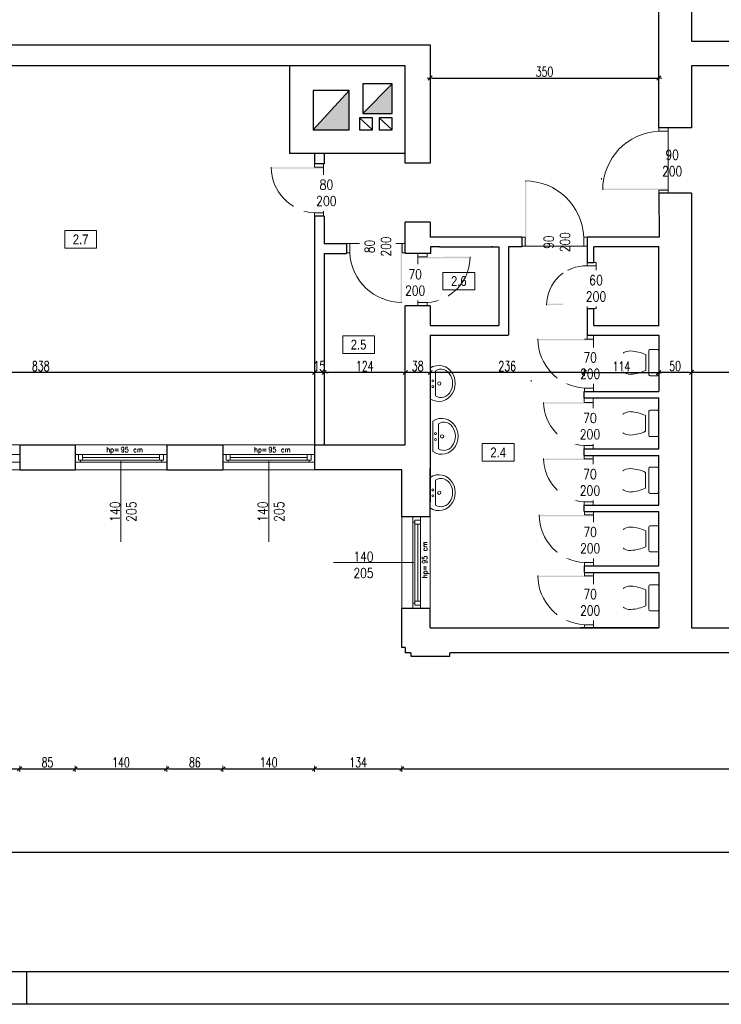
# Model space of a CAD drawing. Header units: millimetres. Extents: x 0 to 111311, y -48878 to -25280.
# Tile 25 of 244: x 69638 to 70711, y -40112 to -38605. Entities that reach past the tile are written whole.
import ezdxf

# ---------------------------------------------------------------- set-up
doc = ezdxf.new("R2010")
doc.units = ezdxf.units.MM
doc.layers.get('Defpoints').update_dxf_attribs({"color": 30})
for name, color, linetype, lineweight in [('0_meble', 8, 'Continuous', 9), ('J opisy', 7, 'Continuous', 9), ('J stolarka_okna', 144, 'Continuous', 0), ('J wymiary', 1, 'Continuous', 9), ('okna', 5, 'Continuous', 20), ('OPIS', 7, 'Continuous', 5), ('sciany', 252, 'Continuous', 30)]:
    doc.layers.add(name, color=color, linetype=linetype, lineweight=lineweight)
doc.layers.add('e-cad_opisy', color=7, linetype='Continuous')
doc.styles.add('ADESK2', font='simplex', dxfattribs={"width": 0.7})
doc.styles.add('MtXpl_simplex_shx', font='simplex.shx')
doc.styles.get("Standard").update_dxf_attribs({"font": 'arial.ttf'})
doc.dimstyles.new('1-100', dxfattribs={"dimscale": 1.5, "dimtxt": 10, "dimasz": 2, "dimexe": 1, "dimexo": 1, "dimgap": 1.5, "dimtad": 1, "dimdec": 0, "dimrnd": 0.5, "dimdsep": 46, "dimtxsty": 'ADESK2', "dimblk": 'wymiar', "dimcen": -1, "dimdle": 5, "dimse1": 1, "dimse2": 1, "dimclrd": 256, "dimclre": 256, "dimclrt": 256, "dimadec": 0, "dimazin": 0, "dimtfac": 1, "dimtdec": 0, "dimtix": 1, "dimtmove": 0, "dimatfit": 3, "dimfxl": 20, "dimfxlon": 1, "dimtolj": 1, "dimtzin": 0, "dimarcsym": 0})

# ---------------------------------------------------------------- blocks, each defined once
blk = doc.blocks.new('A1_poziom')
at = {"ltscale": 0.8}
blk.add_line((481, 0), (481, 5), dxfattribs=at)
for points in [[(0, 0), (0, 297), (25, 297), (25, 594), (841, 594), (841, 0)], [(30, 5), (836, 5), (836, 589), (30, 589)]]:
    blk.add_lwpolyline(points, close=True)
blk = doc.blocks.new('umywal04')
at = {"flags": 128}
for points in [[(0, 0), (-2.4, -4.4), (-3.7, -9.1), (-4.1, -13.9), (-3.5, -18.7), (-1.8, -23.4), (0.7, -27.6), (4.2, -31.3), (8.3, -34.4), (13, -36.6), (18.1, -38), (23.4, -38.5), (28.7, -38), (33.8, -36.6), (38.5, -34.4), (42.6, -31.3), (46.1, -27.6), (48.6, -23.4), (50.3, -18.7), (50.9, -13.9), (50.5, -9.1), (49.2, -4.4), (46.8, 0)], [(4.3, -8.4), (2.7, -11.4), (1.8, -14.6), (1.7, -17.9), (2.3, -21.2), (3.7, -24.3), (5.8, -27.2), (8.5, -29.6), (11.7, -31.6), (15.3, -33.1), (19.3, -34.1), (23.3, -34.4), (27.4, -34.1), (31.3, -33.1), (34.9, -31.6), (38.1, -29.6), (40.8, -27.2), (42.9, -24.3), (44.3, -21.2), (44.9, -17.9), (44.8, -14.6), (43.9, -11.4), (42.3, -8.4)]]:
    blk.add_lwpolyline(points, dxfattribs=at)
for points in [[(0, 0), (46.8, 0)], [(4.3, -8.4), (42.3, -8.4)]]:
    blk.add_lwpolyline(points)
for centre, radius in [((19.3, -4), 1.56), ((23.5, -13.9), 2.54), ((28.3, -4), 1.56)]:
    blk.add_circle(centre, radius)
blk = doc.blocks.new('muszla04')
blk.add_lwpolyline([(0, 40), (11.2, 40, -0.414214), (13.2, 38), (13.2, 2, -0.414214), (11.2, 0), (0, 0, -0.414214), (-2, 2), (-2, 38, -0.414214)], format="xyb", close=True)
blk.add_lwpolyline([(17.9, 32.2), (17.9, 7.8)])
at = {"flags": 128}
blk.add_lwpolyline([(40.7, 2), (44.4, 2.3), (48, 3.2), (51.3, 4.7), (54.3, 6.7), (56.8, 9.2), (58.7, 12), (60.1, 15.1), (60.8, 18.3), (60.8, 21.7), (60.1, 24.9), (58.7, 28), (56.8, 30.8), (54.3, 33.3), (51.3, 35.3), (48, 36.8), (44.4, 37.7), (40.7, 38)], dxfattribs=at)
for centre, start, end in [((45.8, -29.8), 94.3091, 114.2311), ((45.8, 69.8), 245.7689, 265.6909)]:
    blk.add_arc(centre, 67.9, start, end)
blk = doc.blocks.new('wymiar')
for p, q in [((1.5, 0), (-1.5, 0)), ((1.06, 1.06), (-1.06, -1.06)), ((0, 1.5), (0, -1.5))]:
    blk.add_line(p, q)
blk = doc.blocks.new('*D2078')
at = {"layer": 'Defpoints', "color": 0, "ltscale": 4}
for p in [(70665.6, -39144.8), (70665.6, -39144.8), (71240.6, -39144.8)]:
    blk.add_point(p, dxfattribs=at)
at = {"layer": 'J wymiary', "lineweight": -2}
blk.add_line((71237.6, -39144.8), (70668.6, -39144.8), dxfattribs=at)
at = {"layer": 'J wymiary', "lineweight": -2, "ltscale": 4, "xscale": 3, "yscale": 3, "zscale": 3, "rotation": 180}
blk.add_blockref('wymiar', (70665.6, -39144.8), dxfattribs=at)
at = {"layer": 'J wymiary', "lineweight": -2, "ltscale": 4, "xscale": 3, "yscale": 3, "zscale": 3}
blk.add_blockref('wymiar', (71240.6, -39144.8), dxfattribs=at)
at = {"layer": 'J wymiary', "ltscale": 4, "insert": (70953.1, -39135.1), "char_height": 15, "attachment_point": 5, "style": 'ADESK2'}
blk.add_mtext('\\A1;575', dxfattribs=at)
blk = doc.blocks.new('*D2079')
at = {"layer": 'Defpoints', "color": 0, "ltscale": 4}
for p in [(70615.4, -39140.1), (70615.4, -39144.9), (70665.6, -39140.2)]:
    blk.add_point(p, dxfattribs=at)
at = {"layer": 'J wymiary', "lineweight": -2}
blk.add_line((70662.6, -39144.9), (70618.4, -39144.9), dxfattribs=at)
at = {"layer": 'J wymiary', "lineweight": -2, "ltscale": 4, "xscale": 3, "yscale": 3, "zscale": 3, "rotation": 180}
blk.add_blockref('wymiar', (70615.4, -39144.9), dxfattribs=at)
at = {"layer": 'J wymiary', "lineweight": -2, "ltscale": 4, "xscale": 3, "yscale": 3, "zscale": 3}
blk.add_blockref('wymiar', (70665.6, -39144.9), dxfattribs=at)
at = {"layer": 'J wymiary', "ltscale": 4, "insert": (70640.5, -39135.1), "char_height": 15, "attachment_point": 5, "style": 'ADESK2'}
blk.add_mtext('\\A1;50', dxfattribs=at)
blk = doc.blocks.new('*D2080')
at = {"layer": 'Defpoints', "color": 0, "ltscale": 4}
for p in [(70501.3, -39145), (70501.3, -39145.3), (70615.4, -39145)]:
    blk.add_point(p, dxfattribs=at)
at = {"layer": 'J wymiary', "lineweight": -2}
blk.add_line((70612.4, -39145.3), (70504.3, -39145.3), dxfattribs=at)
at = {"layer": 'J wymiary', "lineweight": -2, "ltscale": 4, "xscale": 3, "yscale": 3, "zscale": 3, "rotation": 180}
blk.add_blockref('wymiar', (70501.3, -39145.3), dxfattribs=at)
at = {"layer": 'J wymiary', "lineweight": -2, "ltscale": 4, "xscale": 3, "yscale": 3, "zscale": 3}
blk.add_blockref('wymiar', (70615.4, -39145.3), dxfattribs=at)
at = {"layer": 'J wymiary', "ltscale": 4, "insert": (70558.4, -39135.6), "char_height": 15, "attachment_point": 5, "style": 'ADESK2'}
blk.add_mtext('\\A1;114', dxfattribs=at)
blk = doc.blocks.new('*D2081')
at = {"layer": 'Defpoints', "color": 0, "ltscale": 4}
for p in [(70265.6, -39145), (70265.6, -39173.8), (70501.6, -39173.8)]:
    blk.add_point(p, dxfattribs=at)
at = {"layer": 'J wymiary', "lineweight": -2}
blk.add_line((70498.6, -39145), (70268.6, -39145), dxfattribs=at)
at = {"layer": 'J wymiary', "lineweight": -2, "ltscale": 4, "xscale": 3, "yscale": 3, "zscale": 3, "rotation": 180}
blk.add_blockref('wymiar', (70265.6, -39145), dxfattribs=at)
at = {"layer": 'J wymiary', "lineweight": -2, "ltscale": 4, "xscale": 3, "yscale": 3, "zscale": 3}
blk.add_blockref('wymiar', (70501.6, -39145), dxfattribs=at)
at = {"layer": 'J wymiary', "ltscale": 4, "insert": (70383.6, -39135.2), "char_height": 15, "attachment_point": 5, "style": 'ADESK2'}
blk.add_mtext('\\A1;236', dxfattribs=at)
blk = doc.blocks.new('*D2082')
at = {"layer": 'Defpoints', "color": 0, "ltscale": 4}
for p in [(70227.6, -39145), (70227.6, -39145), (70265.6, -39145)]:
    blk.add_point(p, dxfattribs=at)
at = {"layer": 'J wymiary', "lineweight": -2}
blk.add_line((70262.6, -39145), (70230.6, -39145), dxfattribs=at)
at = {"layer": 'J wymiary', "lineweight": -2, "ltscale": 4, "xscale": 3, "yscale": 3, "zscale": 3, "rotation": 180}
blk.add_blockref('wymiar', (70227.6, -39145), dxfattribs=at)
at = {"layer": 'J wymiary', "lineweight": -2, "ltscale": 4, "xscale": 3, "yscale": 3, "zscale": 3}
blk.add_blockref('wymiar', (70265.6, -39145), dxfattribs=at)
at = {"layer": 'J wymiary', "ltscale": 4, "insert": (70246.6, -39135.2), "char_height": 15, "attachment_point": 5, "style": 'ADESK2'}
blk.add_mtext('\\A1;38', dxfattribs=at)
blk = doc.blocks.new('*D2083')
at = {"layer": 'Defpoints', "color": 0, "ltscale": 4}
for p in [(70103.6, -39145), (70103.6, -39145), (70227.6, -39145)]:
    blk.add_point(p, dxfattribs=at)
at = {"layer": 'J wymiary', "lineweight": -2}
blk.add_line((70224.6, -39145), (70106.6, -39145), dxfattribs=at)
at = {"layer": 'J wymiary', "lineweight": -2, "ltscale": 4, "xscale": 3, "yscale": 3, "zscale": 3, "rotation": 180}
blk.add_blockref('wymiar', (70103.6, -39145), dxfattribs=at)
at = {"layer": 'J wymiary', "lineweight": -2, "ltscale": 4, "xscale": 3, "yscale": 3, "zscale": 3}
blk.add_blockref('wymiar', (70227.6, -39145), dxfattribs=at)
at = {"layer": 'J wymiary', "ltscale": 4, "insert": (70165.6, -39135.2), "char_height": 15, "attachment_point": 5, "style": 'ADESK2'}
blk.add_mtext('\\A1;124', dxfattribs=at)
blk = doc.blocks.new('*D2084')
at = {"layer": 'Defpoints', "color": 0, "ltscale": 4}
for p in [(70088.6, -39145), (70088.6, -39145), (70103.6, -39145)]:
    blk.add_point(p, dxfattribs=at)
at = {"layer": 'J wymiary', "lineweight": -2}
for p, q in [((70085.6, -39145), (70082.6, -39145)), ((70103.6, -39145), (70088.6, -39145)), ((70106.6, -39145), (70109.6, -39145))]:
    blk.add_line(p, q, dxfattribs=at)
at = {"layer": 'J wymiary', "lineweight": -2, "ltscale": 4, "xscale": 3, "yscale": 3, "zscale": 3}
blk.add_blockref('wymiar', (70088.6, -39145), dxfattribs=at)
at = {"layer": 'J wymiary', "lineweight": -2, "ltscale": 4, "xscale": 3, "yscale": 3, "zscale": 3, "rotation": 180}
blk.add_blockref('wymiar', (70103.6, -39145), dxfattribs=at)
at = {"layer": 'J wymiary', "ltscale": 4, "insert": (70096.1, -39135.2), "char_height": 15, "attachment_point": 5, "style": 'ADESK2'}
blk.add_mtext('\\A1;15', dxfattribs=at)
blk = doc.blocks.new('*D2085')
at = {"layer": 'Defpoints', "color": 0, "ltscale": 4}
for p in [(69251.1, -39145), (69251.1, -39145), (70088.6, -39145)]:
    blk.add_point(p, dxfattribs=at)
at = {"layer": 'J wymiary', "lineweight": -2}
blk.add_line((70085.6, -39145), (69254.1, -39145), dxfattribs=at)
at = {"layer": 'J wymiary', "lineweight": -2, "ltscale": 4, "xscale": 3, "yscale": 3, "zscale": 3, "rotation": 180}
blk.add_blockref('wymiar', (69251.1, -39145), dxfattribs=at)
at = {"layer": 'J wymiary', "lineweight": -2, "ltscale": 4, "xscale": 3, "yscale": 3, "zscale": 3}
blk.add_blockref('wymiar', (70088.6, -39145), dxfattribs=at)
at = {"layer": 'J wymiary', "ltscale": 4, "insert": (69669.8, -39135.2), "char_height": 15, "attachment_point": 5, "style": 'ADESK2'}
blk.add_mtext('\\A1;838', dxfattribs=at)
blk = doc.blocks.new('*D2155')
at = {"layer": 'Defpoints', "color": 0, "ltscale": 4}
for p in [(70265.6, -38643.8), (70615.6, -38643.8), (70615.6, -38694.5)]:
    blk.add_point(p, dxfattribs=at)
at = {"layer": 'J wymiary', "lineweight": -2}
blk.add_line((70268.6, -38694.5), (70612.6, -38694.5), dxfattribs=at)
at = {"layer": 'J wymiary', "lineweight": -2, "ltscale": 4, "xscale": 3, "yscale": 3, "zscale": 3, "rotation": 180}
blk.add_blockref('wymiar', (70265.6, -38694.5), dxfattribs=at)
at = {"layer": 'J wymiary', "lineweight": -2, "ltscale": 4, "xscale": 3, "yscale": 3, "zscale": 3}
blk.add_blockref('wymiar', (70615.6, -38694.5), dxfattribs=at)
at = {"layer": 'J wymiary', "ltscale": 4, "insert": (70440.6, -38684.8), "char_height": 15, "attachment_point": 5, "style": 'ADESK2'}
blk.add_mtext('\\A1;350', dxfattribs=at)
blk = doc.blocks.new('*D2257')
at = {"layer": 'Defpoints', "color": 0, "ltscale": 4}
for p in [(69497.6, -39288.2), (69637.6, -39287.1), (69637.6, -39751.2)]:
    blk.add_point(p, dxfattribs=at)
at = {"layer": 'J wymiary', "lineweight": -2, "ltscale": 4}
blk.add_line((69500.6, -39751.2), (69634.6, -39751.2), dxfattribs=at)
at = {"layer": 'J wymiary', "lineweight": -2, "ltscale": 4, "xscale": 3, "yscale": 3, "zscale": 3, "rotation": 180}
blk.add_blockref('wymiar', (69497.6, -39751.2), dxfattribs=at)
at = {"layer": 'J wymiary', "lineweight": -2, "ltscale": 4, "xscale": 3, "yscale": 3, "zscale": 3}
blk.add_blockref('wymiar', (69637.6, -39751.2), dxfattribs=at)
at = {"layer": 'J wymiary', "ltscale": 4, "insert": (69567.6, -39741.5), "char_height": 15, "attachment_point": 5, "style": 'ADESK2'}
blk.add_mtext('\\A1;140', dxfattribs=at)
blk = doc.blocks.new('*D2258')
at = {"layer": 'Defpoints', "color": 0, "ltscale": 4}
for p in [(69637.6, -39287.1), (69722.6, -39287.5), (69722.6, -39751.2)]:
    blk.add_point(p, dxfattribs=at)
at = {"layer": 'J wymiary', "lineweight": -2, "ltscale": 4}
blk.add_line((69640.6, -39751.2), (69719.6, -39751.2), dxfattribs=at)
at = {"layer": 'J wymiary', "lineweight": -2, "ltscale": 4, "xscale": 3, "yscale": 3, "zscale": 3, "rotation": 180}
blk.add_blockref('wymiar', (69637.6, -39751.2), dxfattribs=at)
at = {"layer": 'J wymiary', "lineweight": -2, "ltscale": 4, "xscale": 3, "yscale": 3, "zscale": 3}
blk.add_blockref('wymiar', (69722.6, -39751.2), dxfattribs=at)
at = {"layer": 'J wymiary', "ltscale": 4, "insert": (69680.1, -39741.5), "char_height": 15, "attachment_point": 5, "style": 'ADESK2'}
blk.add_mtext('\\A1;85', dxfattribs=at)
blk = doc.blocks.new('*D2259')
at = {"layer": 'Defpoints', "color": 0, "ltscale": 4}
for p in [(69722.6, -39287.5), (69862.6, -39289.4), (69862.6, -39751.2)]:
    blk.add_point(p, dxfattribs=at)
at = {"layer": 'J wymiary', "lineweight": -2, "ltscale": 4}
blk.add_line((69725.6, -39751.2), (69859.6, -39751.2), dxfattribs=at)
at = {"layer": 'J wymiary', "lineweight": -2, "ltscale": 4, "xscale": 3, "yscale": 3, "zscale": 3, "rotation": 180}
blk.add_blockref('wymiar', (69722.6, -39751.2), dxfattribs=at)
at = {"layer": 'J wymiary', "lineweight": -2, "ltscale": 4, "xscale": 3, "yscale": 3, "zscale": 3}
blk.add_blockref('wymiar', (69862.6, -39751.2), dxfattribs=at)
at = {"layer": 'J wymiary', "ltscale": 4, "insert": (69792.6, -39741.5), "char_height": 15, "attachment_point": 5, "style": 'ADESK2'}
blk.add_mtext('\\A1;140', dxfattribs=at)
blk = doc.blocks.new('*D2260')
at = {"layer": 'Defpoints', "color": 0, "ltscale": 4}
for p in [(69862.6, -39289.4), (69948.6, -39288.2), (69948.6, -39751.2)]:
    blk.add_point(p, dxfattribs=at)
at = {"layer": 'J wymiary', "lineweight": -2, "ltscale": 4}
blk.add_line((69865.6, -39751.2), (69945.6, -39751.2), dxfattribs=at)
at = {"layer": 'J wymiary', "lineweight": -2, "ltscale": 4, "xscale": 3, "yscale": 3, "zscale": 3, "rotation": 180}
blk.add_blockref('wymiar', (69862.6, -39751.2), dxfattribs=at)
at = {"layer": 'J wymiary', "lineweight": -2, "ltscale": 4, "xscale": 3, "yscale": 3, "zscale": 3}
blk.add_blockref('wymiar', (69948.6, -39751.2), dxfattribs=at)
at = {"layer": 'J wymiary', "ltscale": 4, "insert": (69905.6, -39741.5), "char_height": 15, "attachment_point": 5, "style": 'ADESK2'}
blk.add_mtext('\\A1;86', dxfattribs=at)
blk = doc.blocks.new('*D2261')
at = {"layer": 'Defpoints', "color": 0, "ltscale": 4}
for p in [(69948.6, -39288.2), (70088.6, -39290.6), (70088.6, -39751.2)]:
    blk.add_point(p, dxfattribs=at)
at = {"layer": 'J wymiary', "lineweight": -2, "ltscale": 4}
blk.add_line((69951.6, -39751.2), (70085.6, -39751.2), dxfattribs=at)
at = {"layer": 'J wymiary', "lineweight": -2, "ltscale": 4, "xscale": 3, "yscale": 3, "zscale": 3, "rotation": 180}
blk.add_blockref('wymiar', (69948.6, -39751.2), dxfattribs=at)
at = {"layer": 'J wymiary', "lineweight": -2, "ltscale": 4, "xscale": 3, "yscale": 3, "zscale": 3}
blk.add_blockref('wymiar', (70088.6, -39751.2), dxfattribs=at)
at = {"layer": 'J wymiary', "ltscale": 4, "insert": (70018.6, -39741.5), "char_height": 15, "attachment_point": 5, "style": 'ADESK2'}
blk.add_mtext('\\A1;140', dxfattribs=at)
blk = doc.blocks.new('*D2262')
at = {"layer": 'Defpoints', "color": 0, "ltscale": 4}
for p in [(70088.6, -39290.6), (70222.4, -39315.7), (70222.4, -39751.2)]:
    blk.add_point(p, dxfattribs=at)
at = {"layer": 'J wymiary', "lineweight": -2, "ltscale": 4}
blk.add_line((70091.6, -39751.2), (70219.4, -39751.2), dxfattribs=at)
at = {"layer": 'J wymiary', "lineweight": -2, "ltscale": 4, "xscale": 3, "yscale": 3, "zscale": 3, "rotation": 180}
blk.add_blockref('wymiar', (70088.6, -39751.2), dxfattribs=at)
at = {"layer": 'J wymiary', "lineweight": -2, "ltscale": 4, "xscale": 3, "yscale": 3, "zscale": 3}
blk.add_blockref('wymiar', (70222.4, -39751.2), dxfattribs=at)
at = {"layer": 'J wymiary', "ltscale": 4, "insert": (70155.5, -39741.5), "char_height": 15, "attachment_point": 5, "style": 'ADESK2'}
blk.add_mtext('\\A1;134', dxfattribs=at)
blk = doc.blocks.new('*D2263')
at = {"layer": 'Defpoints', "color": 0, "ltscale": 4}
for p in [(70222.4, -39315.7), (71294.8, -39534.9), (71294.8, -39751.2)]:
    blk.add_point(p, dxfattribs=at)
at = {"layer": 'J wymiary', "lineweight": -2, "ltscale": 4}
blk.add_line((70225.4, -39751.2), (71291.8, -39751.2), dxfattribs=at)
at = {"layer": 'J wymiary', "lineweight": -2, "ltscale": 4, "xscale": 3, "yscale": 3, "zscale": 3, "rotation": 180}
blk.add_blockref('wymiar', (70222.4, -39751.2), dxfattribs=at)
at = {"layer": 'J wymiary', "lineweight": -2, "ltscale": 4, "xscale": 3, "yscale": 3, "zscale": 3}
blk.add_blockref('wymiar', (71294.8, -39751.2), dxfattribs=at)
at = {"layer": 'J wymiary', "ltscale": 4, "insert": (70758.6, -39741.5), "char_height": 15, "attachment_point": 5, "style": 'ADESK2'}
blk.add_mtext('\\A1;1073', dxfattribs=at)
blk = doc.blocks.new('*D2264')
at = {"layer": 'Defpoints', "color": 0, "ltscale": 4}
for p in [(65924.6, -37767.8), (71294.8, -37767.8), (71294.8, -39878.7)]:
    blk.add_point(p, dxfattribs=at)
at = {"layer": 'J wymiary', "lineweight": -2, "ltscale": 4}
blk.add_line((65927.6, -39878.7), (71291.8, -39878.7), dxfattribs=at)
at = {"layer": 'J wymiary', "lineweight": -2, "ltscale": 4, "xscale": 3, "yscale": 3, "zscale": 3, "rotation": 180}
blk.add_blockref('wymiar', (65924.6, -39878.7), dxfattribs=at)
at = {"layer": 'J wymiary', "lineweight": -2, "ltscale": 4, "xscale": 3, "yscale": 3, "zscale": 3}
blk.add_blockref('wymiar', (71294.8, -39878.7), dxfattribs=at)
at = {"layer": 'J wymiary', "ltscale": 4, "insert": (68609.7, -39869), "char_height": 15, "attachment_point": 5, "style": 'ADESK2'}
blk.add_mtext('\\A1;5370', dxfattribs=at)
blk = doc.blocks.new('*D2321')
at = {"layer": 'Defpoints', "color": 0, "ltscale": 4}
for p in [(67573.6, -34741.8), (71251.2, -39579), (71746.6, -39579)]:
    blk.add_point(p, dxfattribs=at)
at = {"layer": 'J wymiary', "lineweight": -2}
blk.add_line((71746.6, -34744.8), (71746.6, -39576), dxfattribs=at)
at = {"layer": 'J wymiary', "lineweight": -2, "ltscale": 4, "xscale": 3, "yscale": 3, "zscale": 3}
for p, rotation in [((71746.6, -34741.8), 90), ((71746.6, -39579), 270)]:
    blk.add_blockref('wymiar', p, dxfattribs=dict(at, rotation=rotation))
at = {"layer": 'J wymiary', "ltscale": 4, "insert": (71736.8, -37160.4), "char_height": 15, "attachment_point": 5, "rotation": 90, "style": 'ADESK2'}
blk.add_mtext('\\A1;4837', dxfattribs=at)

msp = doc.modelspace()

# ---------------------------------------------------------------- hatches: boundary and pattern name
at = {"layer": 'sciany'}
for points in [[(70086.61, -38773.522), (70141.61, -38713.522), (70141.61, -38773.522)], [(70207.61, -38703.522), (70162.61, -38748.522), (70207.61, -38748.522)]]:
    msp.add_hatch(color=256, dxfattribs=at).paths.add_polyline_path(points)

# ---------------------------------------------------------------- linework, layer by layer
at = {"layer": 'J opisy'}
for p, q in [((70661.376, -38820.816), (70611.376, -38820.816)), ((70132.252, -38865.816), (70082.252, -38865.816)), ((70455.864, -38920.077), (70455.864, -38970.077)), ((70181.158, -38977.482), (70181.158, -38927.482)), ((70217.22, -39002.816), (70267.22, -39002.816)), ((70544.864, -39011.816), (70494.864, -39011.816)), ((70535.92, -39130.244), (70485.92, -39130.244)), ((70535.643, -39222.744), (70485.643, -39222.744)), ((70535.643, -39308.744), (70485.643, -39308.744)), ((70535.92, -39397.244), (70485.92, -39397.244)), ((70535.92, -39492.244), (70485.92, -39492.244))]:
    msp.add_line(p, q, dxfattribs=at)
at = {"layer": 'J opisy', "linetype": 'Continuous', "lineweight": 9}
for p, q in [((69792.586, -39280.816), (69792.586, -39403.816)), ((70018.586, -39280.816), (70018.586, -39403.816)), ((70240.586, -39435.816), (70117.586, -39435.816))]:
    msp.add_line(p, q, dxfattribs=at)
at = {"layer": 'J stolarka_okna'}
for p, q in [((70629.637, -38770.816), (70615.637, -38770.816)), ((70615.637, -38770.816), (70615.637, -38775.816)), ((70629.637, -38775.816), (70629.637, -38770.816)), ((70629.637, -38775.816), (70615.637, -38775.816)), ((70088.586, -38830.816), (70088.586, -38825.816)), ((70102.586, -38825.816), (70088.586, -38825.816)), ((70102.586, -38830.816), (70088.586, -38830.816)), ((70102.586, -38825.816), (70102.586, -38830.816)), ((70102.586, -38900.816), (70102.586, -38830.816)), ((70629.637, -38865.816), (70615.637, -38865.816)), ((70615.637, -38865.816), (70615.637, -38870.816)), ((70629.637, -38870.816), (70615.637, -38870.816)), ((70629.637, -38870.816), (70629.637, -38865.816)), ((70102.586, -38900.569), (70088.586, -38900.569)), ((70088.586, -38905.816), (70088.586, -38900.816)), ((70102.586, -38905.816), (70088.586, -38905.816)), ((70102.586, -38900.816), (70102.586, -38905.816)), ((70410.864, -38937.816), (70405.864, -38937.816)), ((70410.864, -38951.816), (70410.864, -38937.816)), ((70505.864, -38937.816), (70500.864, -38937.816)), ((70500.864, -38951.816), (70500.864, -38937.816)), ((70137.586, -38947.816), (70137.586, -38961.816)), ((70142.586, -38947.816), (70137.586, -38947.816)), ((70222.586, -38947.816), (70142.586, -38947.816)), ((70142.586, -38947.816), (70142.586, -38961.816)), ((70222.586, -38947.816), (70222.586, -38961.816)), ((70227.586, -38947.816), (70222.586, -38947.816)), ((70227.586, -38947.816), (70227.586, -38961.816)), ((70405.864, -38951.816), (70410.864, -38951.816)), ((70500.864, -38951.816), (70505.864, -38951.816)), ((70137.586, -38961.816), (70142.586, -38961.816)), ((70222.586, -38961.816), (70227.586, -38961.816)), ((70246.886, -38962.816), (70246.886, -38967.816)), ((70246.886, -38962.816), (70260.886, -38962.816)), ((70246.886, -39037.816), (70246.886, -38967.816)), ((70246.886, -38967.816), (70260.886, -38967.816)), ((70260.886, -38967.816), (70260.886, -38962.816)), ((70505.864, -38976.816), (70505.864, -38981.816)), ((70519.864, -38976.816), (70505.864, -38976.816)), ((70519.864, -38981.816), (70505.864, -38981.816)), ((70519.864, -38981.816), (70519.864, -38976.816)), ((70519.864, -38981.816), (70519.864, -39041.816)), ((70246.886, -39037.816), (70246.886, -39042.816)), ((70246.886, -39037.816), (70260.886, -39037.816)), ((70246.886, -39042.816), (70260.886, -39042.816)), ((70260.886, -39042.816), (70260.886, -39037.816)), ((70505.864, -39041.816), (70505.864, -39046.816)), ((70519.864, -39041.816), (70505.864, -39041.816)), ((70519.864, -39046.816), (70519.864, -39041.816)), ((70519.864, -39046.816), (70505.864, -39046.816)), ((70505.864, -39093.816), (70505.864, -39087.816)), ((70515.586, -39087.816), (70515.586, -39093.816)), ((70515.586, -39093.816), (70501.586, -39093.816)), ((70515.586, -39168.816), (70515.586, -39093.816)), ((70501.586, -39173.816), (70501.586, -39168.816)), ((70515.586, -39168.816), (70501.586, -39168.816)), ((70515.586, -39168.816), (70515.586, -39173.816)), ((70501.309, -39190.816), (70501.309, -39183.816)), ((70515.309, -39190.816), (70501.309, -39190.816)), ((70515.309, -39183.816), (70515.309, -39190.816)), ((70515.309, -39256.816), (70515.309, -39190.816)), ((70501.309, -39261.816), (70501.309, -39256.816)), ((70515.309, -39256.816), (70501.309, -39256.816)), ((70515.309, -39256.816), (70515.309, -39261.816)), ((70501.309, -39276.816), (70501.309, -39271.816)), ((70515.309, -39271.816), (70501.309, -39271.816)), ((70515.309, -39276.816), (70501.309, -39276.816)), ((70515.309, -39271.816), (70515.309, -39276.816)), ((70515.309, -39342.816), (70515.309, -39276.816)), ((70501.309, -39347.816), (70501.309, -39342.816)), ((70515.309, -39342.816), (70501.309, -39342.816)), ((70515.309, -39342.816), (70515.309, -39347.816)), ((70515.309, -39347.816), (70501.309, -39347.816)), ((70501.586, -39362.816), (70501.586, -39357.816)), ((70515.586, -39357.816), (70501.586, -39357.816)), ((70515.586, -39357.816), (70515.586, -39362.816)), ((70515.586, -39362.816), (70501.586, -39362.816)), ((70515.586, -39435.816), (70515.586, -39362.816)), ((70501.586, -39440.816), (70501.586, -39435.816)), ((70515.586, -39435.816), (70501.586, -39435.816)), ((70515.586, -39435.816), (70515.586, -39440.816)), ((70515.586, -39440.816), (70501.586, -39440.816)), ((70501.586, -39455.816), (70501.586, -39450.816)), ((70515.586, -39450.816), (70501.586, -39450.816)), ((70515.586, -39450.816), (70515.586, -39455.816)), ((70515.586, -39455.816), (70501.586, -39455.816)), ((70515.586, -39530.816), (70515.586, -39455.816)), ((70501.586, -39535.816), (70501.586, -39530.816)), ((70515.586, -39530.816), (70501.586, -39530.816)), ((70515.586, -39535.816), (70501.586, -39535.816)), ((70515.586, -39530.816), (70515.586, -39535.816))]:
    msp.add_line(p, q, dxfattribs=at)
at = {"layer": 'J stolarka_okna', "linetype": 'Continuous', "lineweight": 9}
for p, q in [((69497.586, -39255.816), (69637.586, -39255.816)), ((69722.586, -39255.816), (69862.586, -39255.816)), ((69948.586, -39255.816), (70088.586, -39255.816)), ((69637.586, -39270.316), (69497.586, -39270.316)), ((69862.586, -39270.316), (69722.586, -39270.316)), ((69727.586, -39270.316), (69727.586, -39276.316)), ((69733.586, -39270.316), (69733.586, -39279.316)), ((69851.586, -39279.316), (69851.586, -39270.316)), ((69857.586, -39276.316), (69857.586, -39270.316)), ((70088.586, -39270.316), (69948.586, -39270.316)), ((69953.586, -39270.316), (69953.586, -39276.316)), ((69959.586, -39270.316), (69959.586, -39279.316)), ((70077.586, -39279.316), (70077.586, -39270.316)), ((70083.586, -39276.316), (70083.586, -39270.316)), ((69497.586, -39282.316), (69637.586, -39282.316)), ((69722.586, -39282.316), (69862.586, -39282.316)), ((69727.586, -39276.316), (69727.586, -39279.316)), ((69727.586, -39279.316), (69733.586, -39279.316)), ((69730.586, -39279.316), (69730.586, -39282.316)), ((69851.586, -39274.816), (69733.586, -39274.816)), ((69733.586, -39279.316), (69851.586, -39279.316)), ((69851.586, -39279.316), (69857.586, -39279.316)), ((69854.586, -39279.316), (69854.586, -39282.316)), ((69857.586, -39276.316), (69857.586, -39279.316)), ((69948.586, -39282.316), (70088.586, -39282.316)), ((69953.586, -39276.316), (69953.586, -39279.316)), ((69953.586, -39279.316), (69959.586, -39279.316)), ((69956.586, -39279.316), (69956.586, -39282.316)), ((70077.586, -39274.816), (69959.586, -39274.816)), ((69959.586, -39279.316), (70077.586, -39279.316)), ((70077.586, -39279.316), (70083.586, -39279.316)), ((70080.586, -39279.316), (70080.586, -39282.316)), ((70083.586, -39276.316), (70083.586, -39279.316)), ((69637.586, -39293.816), (69497.586, -39293.816)), ((69862.586, -39293.816), (69722.586, -39293.816)), ((70088.586, -39293.816), (69948.586, -39293.816)), ((70222.36, -39505.816), (70222.36, -39365.816)), ((70239.086, -39365.816), (70239.086, -39505.816)), ((70242.086, -39373.816), (70239.086, -39373.816)), ((70245.086, -39370.816), (70242.086, -39370.816)), ((70242.086, -39370.816), (70242.086, -39376.816)), ((70251.086, -39370.816), (70245.086, -39370.816)), ((70251.086, -39505.816), (70251.086, -39365.816)), ((70265.586, -39365.816), (70265.586, -39505.816)), ((70251.086, -39376.816), (70242.086, -39376.816)), ((70242.086, -39376.816), (70242.086, -39494.816)), ((70246.586, -39494.816), (70246.586, -39376.816)), ((70242.086, -39494.816), (70251.086, -39494.816)), ((70242.086, -39494.816), (70242.086, -39500.816)), ((70242.086, -39497.816), (70239.086, -39497.816)), ((70245.086, -39500.816), (70242.086, -39500.816)), ((70245.086, -39500.816), (70251.086, -39500.816))]:
    msp.add_line(p, q, dxfattribs=at)
at = {"layer": 'J stolarka_okna'}
for centre, radius, start, end in [((70092.597, -38830.92), 70.011, 180, 266.715587), ((70256.875, -38967.92), 70.011, 273.284413, 0), ((70505.831, -39093.691), 75.245, 180, 266.765772), ((70505.571, -39190.691), 66.262, 180, 266.311815), ((70505.571, -39276.691), 66.262, 180, 266.311815), ((70505.835, -39362.691), 73.249, 180, 266.674797), ((70505.831, -39455.691), 75.245, 180, 266.765772)]:
    msp.add_arc(centre, radius, start, end, dxfattribs=at)
for points in [[(70022.586, -38833.046), (70022.586, -38830.92), (70102.586, -38833.046), (70102.586, -38831.046)], [(70412.864, -38851.816), (70410.738, -38851.816), (70412.864, -38951.816), (70410.864, -38951.816)], [(70529.637, -38863.587), (70529.637, -38865.712), (70629.637, -38863.587), (70629.637, -38865.587)], [(70326.886, -38970.046), (70326.886, -38967.92), (70246.886, -38970.046), (70246.886, -38968.046)], [(70443.864, -39039.816), (70443.864, -39041.942), (70519.864, -39039.816), (70519.864, -39041.816)], [(70430.586, -39095.816), (70430.586, -39093.691), (70515.586, -39095.816), (70515.586, -39093.816)], [(70439.309, -39192.816), (70439.309, -39190.691), (70515.309, -39192.816), (70515.309, -39190.816)], [(70439.309, -39278.816), (70439.309, -39276.691), (70515.309, -39278.816), (70515.309, -39276.816)], [(70432.586, -39364.816), (70432.586, -39362.691), (70515.586, -39364.816), (70515.586, -39362.816)], [(70430.586, -39457.816), (70430.586, -39455.691), (70515.586, -39457.816), (70515.586, -39455.816)]]:
    msp.add_solid(points, dxfattribs=at)
at = {"layer": 'okna'}
for p, q in [((70528.086, -38849.525), (70528.086, -38847.525)), ((70420.086, -39158.486), (70420.086, -39156.486))]:
    msp.add_line(p, q, dxfattribs=at)
at = {"layer": 'OPIS'}
for points in [[(69755.207, -38954.713), (69706.457, -38954.713), (69706.457, -38927.838), (69755.207, -38927.838)], [(70180.547, -39115.826), (70131.797, -39115.826), (70131.797, -39088.951), (70180.547, -39088.951)], [(70394.197, -39280.666), (70345.447, -39280.666), (70345.447, -39253.791), (70394.197, -39253.791)]]:
    msp.add_lwpolyline(points, close=True, dxfattribs=at)
at = {"layer": 'sciany'}
for p, q in [((70615.586, -38770.816), (70615.586, -38575.816)), ((70665.586, -38575.816), (70665.586, -38637.816)), ((70665.586, -38637.816), (71240.586, -38637.816)), ((68934.586, -38643.816), (69978.303, -38643.816)), ((69978.303, -38643.816), (70265.586, -38643.816)), ((70265.586, -38643.816), (70265.586, -38824.816)), ((69685.586, -38675.816), (69459.586, -38675.816)), ((70227.586, -38675.816), (69656.586, -38675.816)), ((70050.586, -38675.816), (70050.586, -38809.816)), ((70227.586, -38824.816), (70227.586, -38675.816)), ((71240.586, -38675.816), (70665.586, -38675.816)), ((70665.586, -38675.816), (70665.586, -38770.816)), ((70141.61, -38713.522), (70086.61, -38713.522)), ((70086.61, -38713.522), (70086.61, -38773.522)), ((70086.61, -38773.522), (70141.61, -38713.522)), ((70141.61, -38773.522), (70141.61, -38713.522)), ((70207.61, -38703.522), (70162.61, -38703.522)), ((70162.61, -38703.522), (70162.61, -38748.522)), ((70162.61, -38748.522), (70207.61, -38703.522)), ((70207.61, -38748.522), (70207.61, -38703.522)), ((70177.548, -38755.522), (70157.548, -38755.522)), ((70157.548, -38755.522), (70157.548, -38773.522)), ((70157.548, -38755.522), (70177.548, -38773.522)), ((70162.61, -38748.522), (70207.61, -38748.522)), ((70177.548, -38773.522), (70177.548, -38755.522)), ((70207.61, -38755.522), (70187.61, -38755.522)), ((70187.61, -38755.522), (70187.61, -38773.522)), ((70187.61, -38755.522), (70207.61, -38773.522)), ((70207.61, -38773.522), (70207.61, -38755.522)), ((70086.61, -38773.522), (70141.61, -38773.522)), ((70157.548, -38773.522), (70177.548, -38773.522)), ((70187.61, -38773.522), (70207.61, -38773.522)), ((70665.586, -38770.816), (70615.586, -38770.816)), ((70227.586, -38809.816), (70050.586, -38809.816)), ((70088.586, -38809.816), (70088.586, -38825.816)), ((70103.586, -38809.816), (70103.586, -38825.816)), ((70103.586, -38825.816), (70088.586, -38825.816)), ((70265.586, -38824.816), (70227.586, -38824.816)), ((70665.586, -38870.816), (70615.586, -38870.816)), ((70615.637, -38870.816), (70615.864, -38937.816)), ((70665.586, -38870.816), (70665.586, -39535.816)), ((70088.586, -38905.816), (70088.586, -39255.816)), ((70103.586, -38905.816), (70088.586, -38905.816)), ((70103.586, -38905.816), (70103.586, -38947.816)), ((70227.586, -38962.816), (70227.586, -38914.816)), ((70265.586, -38914.816), (70227.586, -38914.816)), ((70265.586, -38914.816), (70265.586, -38937.816)), ((70279.864, -38937.816), (70265.586, -38937.816)), ((70405.864, -38937.816), (70279.864, -38937.816)), ((70405.864, -38937.816), (70405.864, -38952.816)), ((70615.864, -38937.816), (70505.864, -38937.816)), ((70505.864, -38937.816), (70505.864, -38952.816)), ((70103.586, -38947.816), (70137.586, -38947.816)), ((70137.586, -38947.816), (70137.586, -38962.816)), ((70279.864, -38952.816), (70266.186, -38952.816)), ((70266.186, -38952.816), (70266.186, -38962.816)), ((70279.864, -38952.816), (70370.586, -38952.816)), ((70361.586, -38952.816), (70359.864, -38952.816)), ((70370.586, -38952.816), (70370.586, -39072.816)), ((70385.586, -38952.816), (70385.586, -39087.816)), ((70385.586, -38952.816), (70385.586, -38952.816)), ((70405.864, -38952.816), (70385.586, -38952.816)), ((70505.864, -38952.816), (70505.864, -38976.816)), ((70615.864, -38952.816), (70515.864, -38952.816)), ((70515.864, -38976.816), (70515.864, -38952.816)), ((70615.586, -39072.816), (70615.586, -38952.816)), ((70103.586, -38962.816), (70137.586, -38962.816)), ((70103.586, -38962.816), (70103.586, -39255.816)), ((70266.186, -38962.816), (70227.586, -38962.816)), ((70505.864, -38976.816), (70515.864, -38976.816)), ((70227.586, -39255.816), (70227.586, -39042.816)), ((70265.586, -39042.816), (70227.586, -39042.816)), ((70265.586, -39042.816), (70265.586, -39072.816)), ((70505.864, -39046.816), (70515.864, -39046.816)), ((70505.864, -39046.816), (70505.864, -39087.816)), ((70515.864, -39072.816), (70515.864, -39046.816)), ((70265.586, -39072.816), (70370.586, -39072.816)), ((70515.864, -39072.816), (70615.864, -39072.816)), ((70265.586, -39087.8), (70265.586, -39342.776)), ((70265.586, -39087.816), (70385.251, -39087.816)), ((70505.864, -39087.816), (70615.586, -39087.816)), ((70615.586, -39087.816), (70615.309, -39173.816)), ((70501.309, -39173.816), (70615.309, -39173.816)), ((70501.309, -39183.816), (70501.309, -39173.816)), ((70501.309, -39183.816), (70615.309, -39183.816)), ((70615.309, -39261.816), (70615.309, -39183.816)), ((69637.586, -39255.816), (69722.586, -39255.816)), ((69637.586, -39255.816), (69637.586, -39293.816)), ((69722.586, -39255.816), (69722.586, -39293.816)), ((69862.586, -39255.816), (69948.586, -39255.816)), ((69862.586, -39255.816), (69862.586, -39293.816)), ((69948.586, -39255.816), (69948.586, -39293.816)), ((70088.586, -39255.816), (70227.586, -39255.816)), ((70088.586, -39255.816), (70088.586, -39293.816)), ((70501.309, -39261.816), (70615.309, -39261.816)), ((70501.309, -39271.816), (70501.309, -39261.816)), ((70501.309, -39271.816), (70615.309, -39271.816)), ((70615.309, -39347.816), (70615.309, -39271.816)), ((69637.586, -39293.816), (69722.586, -39293.816)), ((69862.586, -39293.816), (69948.586, -39293.816)), ((70222.36, -39293.816), (70088.586, -39293.816)), ((70222.36, -39365.816), (70222.36, -39293.816)), ((70265.586, -39365.816), (70265.586, -39291.724)), ((70501.309, -39347.816), (70615.309, -39347.816)), ((70501.309, -39357.816), (70501.309, -39347.816)), ((70501.309, -39357.816), (70615.309, -39357.816)), ((70615.586, -39440.816), (70615.586, -39357.816)), ((70265.586, -39365.816), (70222.36, -39365.816)), ((70501.586, -39440.816), (70615.586, -39440.816)), ((70501.586, -39450.816), (70501.586, -39440.816)), ((70501.586, -39450.816), (70615.586, -39450.816)), ((70615.586, -39450.816), (70615.586, -39535.816)), ((70222.36, -39565.452), (70222.36, -39505.816)), ((70265.586, -39505.816), (70222.36, -39505.816)), ((70265.586, -39535.816), (70265.586, -39505.816)), ((70265.586, -39535.816), (70615.586, -39535.816)), ((70615.586, -39535.816), (70495.586, -39535.816)), ((70665.586, -39535.816), (71240.586, -39535.816)), ((70227.586, -39565.452), (70222.36, -39565.452)), ((70227.586, -39565.452), (70227.586, -39573.816)), ((70235.951, -39573.816), (70227.586, -39573.816)), ((70235.951, -39573.816), (70235.951, -39579.043)), ((70235.951, -39579.043), (70295.951, -39579.043)), ((71221.221, -39573.816), (70295.951, -39573.816)), ((70295.951, -39579.043), (70295.951, -39573.816))]:
    msp.add_line(p, q, dxfattribs=at)

# ---------------------------------------------------------------- block references
at = {"layer": '0_meble', "xscale": -1}
for p in [(70613.447, -39149.816), (70613.309, -39242.816), (70613.309, -39329.816), (70613.586, -39419.316), (70613.586, -39509.644)]:
    msp.add_blockref('muszla04', p, dxfattribs=at)
at = {"layer": '0_meble', "xscale": -1, "rotation": 89.99999999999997}
for p in [(70265.586, -39138.267), (70269.946, -39219.175), (70265.586, -39305.372)]:
    msp.add_blockref('umywal04', p, dxfattribs=at)
at = {"layer": 'e-cad_opisy', "ltscale": 4, "xscale": 10, "yscale": 10, "zscale": 10}
msp.add_blockref('A1_poziom', (64838.495, -40111.552), dxfattribs=at)

# ---------------------------------------------------------------- texts
at = {"layer": 'J opisy', "style": 'MtXpl_simplex_shx', "width": 0.9}
for s, p in [('hp=', (69770.205, -39267.051)), ('95', (69792.148, -39267.051)), ('cm', (69811.348, -39267.051)), ('hp=', (69996.205, -39267.051)), ('95', (70018.148, -39267.051)), ('cm', (70037.348, -39267.051))]:
    msp.add_text(s, height=8, dxfattribs=at).set_placement(p)
for s, p in [('cm', (70261.239, -39418.419)), ('95', (70261.239, -39437.619)), ('hp=', (70261.239, -39459.562))]:
    msp.add_text(s, height=8, rotation=90, dxfattribs=at).set_placement(p)
at = {"layer": 'J opisy', "char_height": 15, "width": 30.20626, "attachment_point": 5, "rotation": 90, "line_spacing_factor": 0.771429}
for insert in [(69796.017, -39357.852), (70022.017, -39357.852)]:
    msp.add_mtext('\\pxsm1;{\\Fsimplex|c238;\\W0.8;140\\Fsimplex|c0;\\P\\Fsimplex|c238;205}', dxfattribs=dict(at, insert=insert))
at = {"layer": 'J opisy', "insert": (70163.551, -39439.247), "char_height": 15, "width": 30.20626, "attachment_point": 5, "line_spacing_factor": 0.771429}
msp.add_mtext('\\pxsm1;{\\Fsimplex|c238;\\W0.8;140\\Fsimplex|c0;\\P\\Fsimplex|c238;205}', dxfattribs=at)
at = {"layer": 'OPIS', "char_height": 15, "width": 48.75, "attachment_point": 5, "line_spacing_factor": 0.857143}
for s, insert in [('{\\fArial Narrow|b0|i0|c238|p34;2.7}', (69730.832, -38941.275)), ('{\\fArial Narrow|b0|i0|c238|p34;2.5}', (70156.172, -39102.389)), ('{\\fArial Narrow|b0|i0|c238|p34;2.4}', (70369.822, -39267.228))]:
    msp.add_mtext(s, dxfattribs=dict(at, insert=insert))

# ---------------------------------------------------------------- dimensions: what is measured, and where the dimension line sits
at = {"layer": 'J wymiary'}
for base, p1, p2, picture, middle in [((70615.586, -38694.544), (70265.586, -38643.816), (70615.586, -38643.816), '*D2155', (70440.586, -38684.794)), ((69251.086165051, -39144.967168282), (70088.586165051, -39144.967168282), (69251.086165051, -39144.967168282), '*D2085', (69669.836165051, -39135.217168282)), ((70088.586, -39144.967), (70103.586, -39144.967), (70088.586, -39144.967), '*D2084', (70096.086, -39135.217)), ((70103.586, -39144.967), (70227.586, -39144.967), (70103.586, -39144.967), '*D2083', (70165.586, -39135.217)), ((70227.586, -39144.967), (70265.586, -39144.967), (70227.586, -39144.967), '*D2082', (70246.586, -39135.217)), ((70615.403, -39144.897), (70665.586, -39140.246), (70615.403, -39140.084), '*D2079', (70640.495, -39135.147)), ((70665.586, -39144.816), (71240.586, -39144.816), (70665.586, -39144.816), '*D2078', (70953.086, -39135.066))]:
    dim = msp.add_linear_dim(base=base, p1=p1, p2=p2, dimstyle='1-100', dxfattribs=at)
    dim.commit()
    dim.dimension.update_dxf_attribs({"geometry": picture, "text_midpoint": middle})
at = {"layer": 'J wymiary', "ltscale": 4}
for base, p1, p2, picture, middle in [((69637.586, -39751.237), (69497.586, -39288.236), (69637.586, -39287.067), '*D2257', (69567.586, -39741.487)), ((69722.586, -39751.237), (69637.586, -39287.067), (69722.586, -39287.457), '*D2258', (69680.086, -39741.487)), ((69862.586, -39751.237), (69722.586, -39287.457), (69862.586, -39289.404), '*D2259', (69792.586, -39741.487)), ((69948.586, -39751.237), (69862.586, -39289.404), (69948.586, -39288.236), '*D2260', (69905.586, -39741.487)), ((70088.586, -39751.237), (69948.586, -39288.236), (70088.586, -39290.573), '*D2261', (70018.586, -39741.487)), ((70222.36, -39751.237), (70088.586, -39290.573), (70222.36, -39315.704), '*D2262', (70155.473, -39741.487))]:
    dim = msp.add_linear_dim(base=base, p1=p1, p2=p2, dimstyle='1-100', override={"dimtmove": 1}, dxfattribs=at)
    dim.commit()
    dim.dimension.update_dxf_attribs({"geometry": picture, "text_midpoint": middle})

# ---------------------------------------------------------------- next in the draw order: texts
at = {"layer": 'J opisy', "char_height": 15, "width": 85.22639, "attachment_point": 5, "line_spacing_factor": 0.771429, "bg_fill": 2}
for s, insert, rotation in [('\\pxsm1;{\\Fsimplex.shx|c238;\\W0.8;90\\P200}', (70635.943, -38824.521), 0.004545), ('\\pxsm1;{\\Fsimplex.shx|c238;\\W0.8;90\\P200}', (70459.568, -38945.511), 90.004545), ('\\pxsm1;{\\Fsimplex.shx|c238;\\W0.8;70\\P200}', (70242.654, -39007.148), 0.004545), ('\\pxsm1;{\\Fsimplex.shx|c238;\\W0.8;70\\P200}', (70510.487, -39134.576), 359.995455), ('\\pxsm1;{\\Fsimplex.shx|c238;\\W0.8;70\\P200}', (70510.21, -39227.076), 359.995455), ('\\pxsm1;{\\Fsimplex.shx|c238;\\W0.8;70\\P200}', (70510.21, -39313.076), 359.995455), ('\\pxsm1;{\\Fsimplex.shx|c238;\\W0.8;70\\P200}', (70510.487, -39401.576), 359.995455), ('\\pxsm1;{\\Fsimplex.shx|c238;\\W0.8;70\\P200}', (70510.487, -39496.576), 359.995455)]:
    msp.add_mtext(s, dxfattribs=dict(at, insert=insert, rotation=rotation))

# ---------------------------------------------------------------- next in the draw order: linework, layer by layer
at = {"layer": 'J stolarka_okna'}
for p, q in [((70629.637, -38775.816), (70629.637, -38865.816)), ((70500.864, -38951.816), (70410.864, -38951.816))]:
    msp.add_line(p, q, dxfattribs=at)
for centre, radius, start, end in [((70619.621, -38865.712), 89.984, 92.537795, 180), ((70410.967, -38941.801), 89.984, 2.537795, 90), ((70222.482, -38957.82), 79.996, 182.863242, 270), ((70504.017, -39041.942), 60.154, 88.240986, 180)]:
    msp.add_arc(centre, radius, start, end, dxfattribs=at)
msp.add_solid([(70220.357, -39037.816), (70222.482, -39037.816), (70220.357, -38947.816), (70222.357, -38947.816)], dxfattribs=at)
at = {"layer": 'OPIS'}
msp.add_lwpolyline([(70333.927, -39018.639), (70285.177, -39018.639), (70285.177, -38991.764), (70333.927, -38991.764)], close=True, dxfattribs=at)

# ---------------------------------------------------------------- next in the draw order: texts
at = {"layer": 'OPIS', "insert": (70309.552, -39005.201), "char_height": 15, "width": 48.75, "attachment_point": 5, "line_spacing_factor": 0.857143}
msp.add_mtext('{\\fArial Narrow|b0|i0|c238|p34;2.6}', dxfattribs=at)

# ---------------------------------------------------------------- next in the draw order: dimensions: what is measured, and where the dimension line sits
at = {"layer": 'J wymiary'}
for base, p1, p2, picture, middle in [((70265.586, -39144.967), (70501.586, -39173.816), (70265.586, -39173.816), '*D2081', (70383.586, -39135.217)), ((70501.309, -39145.335), (70615.403, -39144.967), (70501.309, -39144.967), '*D2080', (70558.356, -39135.585))]:
    dim = msp.add_linear_dim(base=base, p1=p1, p2=p2, dimstyle='1-100', dxfattribs=at)
    dim.commit()
    dim.dimension.update_dxf_attribs({"geometry": picture, "text_midpoint": middle})
at = {"layer": 'J wymiary', "ltscale": 4}
dim = msp.add_linear_dim(base=(71294.813, -39751.237), p1=(70222.36, -39315.704), p2=(71294.813, -39534.904), dimstyle='1-100', override={"dimtmove": 1}, dxfattribs=at)
dim.commit()
dim.dimension.update_dxf_attribs({"geometry": '*D2263', "text_midpoint": (70758.586, -39741.487)})

# ---------------------------------------------------------------- next in the draw order: texts
at = {"layer": 'J opisy', "char_height": 15, "width": 85.22639, "attachment_point": 5, "line_spacing_factor": 0.771429, "bg_fill": 2}
for s, insert, rotation in [('\\pxsm1;{\\Fsimplex.shx|c238;\\W0.8;80\\P200}', (70185.489, -38952.049), 90.004545), ('\\pxsm1;{\\Fsimplex.shx|c238;\\W0.8;60\\P200}', (70519.43, -39016.148), 359.995455)]:
    msp.add_mtext(s, dxfattribs=dict(at, insert=insert, rotation=rotation))

# ---------------------------------------------------------------- next in the draw order: texts
at = {"layer": 'J opisy', "insert": (70106.819, -38870.148), "char_height": 15, "width": 85.22639, "attachment_point": 5, "rotation": 359.995455, "line_spacing_factor": 0.771429, "bg_fill": 2}
msp.add_mtext('\\pxsm1;{\\Fsimplex.shx|c238;\\W0.8;80\\P200}', dxfattribs=at)

# ---------------------------------------------------------------- next in the draw order: dimensions: what is measured, and where the dimension line sits
at = {"layer": 'J wymiary'}
dim = msp.add_linear_dim(base=(71746.599, -39579.043), p1=(67573.568, -34741.816), p2=(71251.221, -39579.043), angle=90, dimstyle='1-100', override={"dimblk": 'wymiar'}, dxfattribs=at)
dim.commit()
dim.dimension.update_dxf_attribs({"geometry": '*D2321', "text_midpoint": (71736.849, -37160.43)})
at = {"layer": 'J wymiary', "ltscale": 4}
dim = msp.add_linear_dim(base=(71294.813, -39878.714), p1=(65924.586, -37767.816), p2=(71294.813, -37767.816), dimstyle='1-100', override={"dimblk": 'wymiar', "dimtmove": 1}, dxfattribs=at)
dim.commit()
dim.dimension.update_dxf_attribs({"geometry": '*D2264', "text_midpoint": (68609.699, -39868.964)})

doc.saveas('drawing.dxf')
